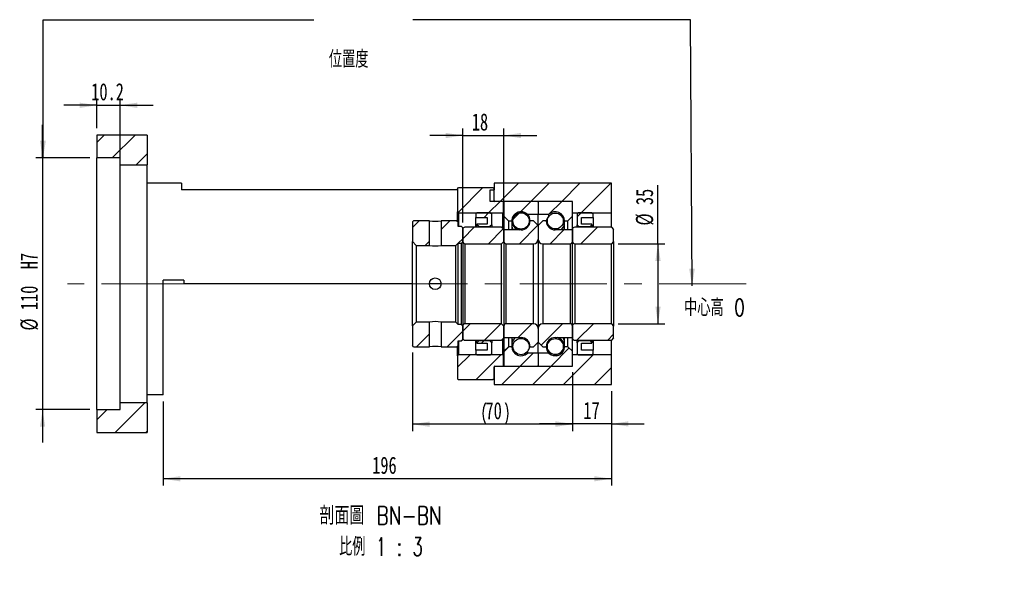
# Paper-space layout 'MBCS35L-G' of a CAD drawing. Header units: millimetres. Extents: x 10 to 324, y 11 to 195.
# Tile 3 of 4: x 181 to 324, y 11 to 93. Entities that reach past the tile are written whole.
import ezdxf

# ---------------------------------------------------------------- set-up
doc = ezdxf.new("R2010")
doc.units = ezdxf.units.MM
doc.linetypes.add('CENTERX2', pattern=[20.32, 12.7, -2.54, 2.54, -2.54])
doc.layers.add('圖層0', color=7, linetype='Continuous')
doc.styles.add('SLDTEXTSTYLE0', font='TXT', dxfattribs={"width": 0.7})
doc.styles.add('SLDTEXTSTYLE1', font='TXT', dxfattribs={"width": 0.7, "bigfont": 'bigfont'})
doc.styles.add('SLDTEXTSTYLE5', font='TXT', dxfattribs={"width": 0.75, "bigfont": 'bigfont'})
doc.styles.add('SLDTEXTSTYLE6', font='TXT', dxfattribs={"width": 0.65625, "bigfont": 'bigfont'})
doc.dimstyles.new('SLDDIMSTYLE0', dxfattribs={"dimtxt": 0.18, "dimasz": 2.5, "dimexe": 0, "dimexo": 0.0625, "dimgap": 0, "dimtad": 0, "dimtih": 1, "dimtoh": 1, "dimdec": 0, "dimrnd": 1e-09, "dimzin": 0, "dimdsep": 46, "dimtxsty": 'Standard', "dimsah": 1, "dimcen": 0.09, "dimadec": 0, "dimazin": 0, "dimtfac": 2.5, "dimtdec": 0, "dimtofl": 0, "dimtmove": 0, "dimatfit": 3, "dimfxl": 0, "dimfrac": 2, "dimtolj": 1, "dimtzin": 0, "dimarcsym": 0})
doc.dimstyles.new('SLDDIMSTYLE3', dxfattribs={"dimtxt": 2.5, "dimasz": 2.5, "dimexe": 0, "dimexo": 0.0625, "dimtad": 1, "dimlfac": 3, "dimrnd": 1e-09, "dimzin": 12, "dimdsep": 46, "dimtxsty": 'SLDTEXTSTYLE0', "dimsah": 1, "dimcen": 0.09, "dimadec": 0, "dimazin": 3, "dimtfac": 1, "dimtofl": 0, "dimtmove": 0, "dimatfit": 3, "dimfxl": 0, "dimfrac": 2, "dimtolj": 1, "dimtzin": 12, "dimarcsym": 0})
doc.dimstyles.new('SLDDIMSTYLE4', dxfattribs={"dimtxt": 2.5, "dimasz": 2.5, "dimexe": 0, "dimexo": 0.0625, "dimtad": 1, "dimlfac": 3, "dimrnd": 1e-09, "dimzin": 12, "dimdsep": 46, "dimtxsty": 'SLDTEXTSTYLE0', "dimsah": 1, "dimcen": 0.09, "dimadec": 0, "dimazin": 3, "dimtfac": 1, "dimtmove": 0, "dimatfit": 0, "dimfxl": 0, "dimfrac": 2, "dimtolj": 1, "dimtzin": 12, "dimarcsym": 0})
doc.dimstyles.new('SLDDIMSTYLE5', dxfattribs={"dimtxt": 2.5, "dimasz": 2.5, "dimexe": 0, "dimexo": 0.0625, "dimtad": 1, "dimdec": 1, "dimlfac": 3, "dimrnd": 1e-09, "dimzin": 12, "dimdsep": 46, "dimtxsty": 'SLDTEXTSTYLE0', "dimsah": 1, "dimcen": 0.09, "dimadec": 0, "dimazin": 3, "dimtfac": 1, "dimtdec": 1, "dimtmove": 0, "dimatfit": 0, "dimfxl": 0, "dimfrac": 2, "dimtolj": 1, "dimtzin": 12, "dimarcsym": 0})

# ---------------------------------------------------------------- blocks, each defined once
blk = doc.blocks.new('_D_27')
at = {"layer": '圖層0', "color": 7}
for p, q in [((184, 72.92), (184, 77.73)), ((190.9, 72.92), (183, 72.92)), ((184, 72.92), (184, 36.25)), ((190.9, 36.25), (183, 36.25)), ((184, 36.25), (184, 31.45))]:
    blk.add_line(p, q, dxfattribs=at)
for points in [[(184, 72.92), (184.38, 75.42), (183.62, 75.42)], [(184, 36.25), (183.62, 33.75), (184.38, 33.75)]]:
    blk.add_solid(points, dxfattribs=at)
at = {"layer": '圖層0', "color": 7, "char_height": 2.5, "attachment_point": 1, "rotation": 90, "style": 'SLDTEXTSTYLE0'}
for s, insert in [('H7', (180.78, 56.7)), ('110', (180.78, 50.74)), ('%%c', (180.78, 47.77))]:
    blk.add_mtext(s, dxfattribs=dict(at, insert=insert))
blk = doc.blocks.new('_D_28')
at = {"layer": '圖層0', "color": 7}
for p, q in [((191.9, 80.59), (187.09, 80.59)), ((191.9, 77.25), (191.9, 81.59)), ((191.9, 80.59), (195.3, 80.59)), ((195.3, 72.92), (195.3, 81.59)), ((195.3, 80.59), (200.11, 80.59))]:
    blk.add_line(p, q, dxfattribs=at)
for points in [[(191.9, 80.59), (189.4, 80.97), (189.4, 80.2)], [(195.3, 80.59), (197.8, 80.2), (197.8, 80.97)]]:
    blk.add_solid(points, dxfattribs=at)
at = {"layer": '圖層0', "color": 7, "insert": (191.09, 83.81), "char_height": 2.5, "attachment_point": 1, "style": 'SLDTEXTSTYLE0'}
blk.add_mtext('10.2', dxfattribs=at)
blk = doc.blocks.new('_D_29')
at = {"layer": '圖層0', "color": 7}
for p, q in [((245.24, 76.18), (240.43, 76.18)), ((245.24, 63.49), (245.24, 77.18)), ((245.24, 76.18), (251.24, 76.18)), ((251.24, 63.49), (251.24, 77.18)), ((251.24, 76.18), (256.04, 76.18))]:
    blk.add_line(p, q, dxfattribs=at)
for points in [[(245.24, 76.18), (242.74, 76.57), (242.74, 75.8)], [(251.24, 76.18), (253.74, 75.8), (253.74, 76.57)]]:
    blk.add_solid(points, dxfattribs=at)
at = {"layer": '圖層0', "color": 7, "insert": (246.56, 79.41), "char_height": 2.5, "attachment_point": 1, "style": 'SLDTEXTSTYLE0'}
blk.add_mtext('18', dxfattribs=at)
blk = doc.blocks.new('_D_30')
at = {"layer": '圖層0', "color": 7}
for p, q in [((261.24, 41.59), (261.24, 33.17)), ((266.9, 38.92), (266.9, 33.17)), ((261.24, 34.17), (256.43, 34.17)), ((266.9, 34.17), (261.24, 34.17)), ((266.9, 34.17), (271.71, 34.17))]:
    blk.add_line(p, q, dxfattribs=at)
for points in [[(261.24, 34.17), (258.74, 34.55), (258.74, 33.78)], [(266.9, 34.17), (269.4, 33.78), (269.4, 34.55)]]:
    blk.add_solid(points, dxfattribs=at)
at = {"layer": '圖層0', "color": 7, "insert": (262.83, 37.39), "char_height": 2.5, "attachment_point": 1, "style": 'SLDTEXTSTYLE0'}
blk.add_mtext('17', dxfattribs=at)
blk = doc.blocks.new('_D_31')
at = {"layer": '圖層0', "color": 7}
for p, q in [((266.9, 38.92), (266.9, 25.18)), ((201.57, 37.42), (201.57, 25.18)), ((266.9, 26.18), (201.57, 26.18))]:
    blk.add_line(p, q, dxfattribs=at)
for points in [[(201.57, 26.18), (204.07, 25.79), (204.07, 26.56)], [(266.9, 26.18), (264.4, 26.56), (264.4, 25.79)]]:
    blk.add_solid(points, dxfattribs=at)
at = {"layer": '圖層0', "color": 7, "insert": (232.04, 29.4), "char_height": 2.5, "attachment_point": 1, "style": 'SLDTEXTSTYLE0'}
blk.add_mtext('196', dxfattribs=at)
blk = doc.blocks.new('_D_32')
at = {"layer": '圖層0', "color": 7}
for p, q in [((273.7, 60.42), (273.7, 68.97)), ((267.9, 60.42), (274.7, 60.42)), ((273.7, 60.42), (273.7, 48.75)), ((267.9, 48.75), (274.7, 48.75))]:
    blk.add_line(p, q, dxfattribs=at)
for points in [[(273.7, 60.42), (273.32, 57.92), (274.09, 57.92)], [(273.7, 48.75), (274.09, 51.25), (273.32, 51.25)]]:
    blk.add_solid(points, dxfattribs=at)
at = {"layer": '圖層0', "color": 7, "char_height": 2.5, "attachment_point": 1, "rotation": 90, "style": 'SLDTEXTSTYLE0'}
for s, insert in [('35', (270.48, 66.04)), ('%%c', (270.48, 63.07))]:
    blk.add_mtext(s, dxfattribs=dict(at, insert=insert))
blk = doc.blocks.new('_D_33')
at = {"layer": '圖層0', "color": 7}
for p, q in [((237.9, 44.59), (237.9, 33.12)), ((261.24, 41.69), (261.24, 33.12)), ((261.24, 34.12), (237.9, 34.12))]:
    blk.add_line(p, q, dxfattribs=at)
for centre, start, end in [((251.68, 35.69), 153.4349, 206.5651), ((248.37, 35.69), 333.4349, 26.5651)]:
    blk.add_arc(centre, 3.49, start, end, dxfattribs=at)
for points in [[(237.9, 34.12), (240.4, 33.74), (240.4, 34.51)], [(261.24, 34.12), (258.74, 34.51), (258.74, 33.74)]]:
    blk.add_solid(points, dxfattribs=at)
at = {"layer": '圖層0', "color": 7, "insert": (248.56, 37.35), "char_height": 2.5, "attachment_point": 1, "style": 'SLDTEXTSTYLE0'}
blk.add_mtext('70', dxfattribs=at)
blk = doc.blocks.new('SW_NOTE_9')
at = {"layer": '圖層0', "color": 0, "char_height": 2.6458, "attachment_point": 2}
for s, insert, style in [('\\M+19655\\M+196CA\\M+19AA4 BN-BN', (10.83, 3.41), 'SLDTEXTSTYLE5'), ('\\M+194E4\\M+197E1 1 : 3', (10.88, -1.12), 'SLDTEXTSTYLE6')]:
    blk.add_mtext(s, dxfattribs=dict(at, insert=insert, style=style))

psp = doc.layouts.new('MBCS35L-G')

# ---------------------------------------------------------------- hatches: boundary and pattern name
at = {"linetype": 'Continuous', "lineweight": 18}
h = psp.add_hatch(dxfattribs=at)
h.set_pattern_fill('ANSI31', style=0)
edge = h.paths.add_edge_path(flags=0)
edge.add_line((256.1355, 66.5863), (251.3355, 66.5863))
edge.add_arc((251.3355, 66.4863), 0.1, 90, 180)
edge.add_line((251.2355, 66.4863), (251.2355, 64.4197))
edge.add_line((251.2355, 64.4197), (251.9021, 63.753))
edge.add_line((251.9021, 63.753), (252.4021, 63.753))
edge.add_arc((253.7355, 63.753), 1.3333, 45.438688, 180, ccw=False)
edge.add_line((254.671, 64.703), (256.2355, 64.703))
edge.add_line((256.2355, 64.703), (256.2355, 66.4863))
edge.add_arc((256.1355, 66.4863), 0.1, 0, 90)
h = psp.add_hatch(dxfattribs=at)
h.set_pattern_fill('ANSI31', style=0)
edge = h.paths.add_edge_path(flags=0)
edge.add_line((261.2355, 64.4197), (261.2355, 66.4863))
edge.add_arc((261.1355, 66.4863), 0.1, 0, 90)
edge.add_line((261.1355, 66.5863), (256.3355, 66.5863))
edge.add_arc((256.3355, 66.4863), 0.1, 90, 180)
edge.add_line((256.2355, 66.4863), (256.2355, 64.703))
edge.add_line((256.2355, 64.703), (257.7999, 64.703))
edge.add_arc((258.7355, 63.753), 1.3333, 0, 134.561312, ccw=False)
edge.add_line((260.0688, 63.753), (260.5688, 63.753))
edge.add_line((260.5688, 63.753), (261.2355, 64.4197))
h = psp.add_hatch(dxfattribs=at)
h.set_pattern_fill('ANSI31', style=0)
h.paths.add_polyline_path([(248.8021, 64.253), (248.8021, 63.253), (247.3021, 63.253), (247.3021, 63.1863), (247.5688, 62.9197), (249.2021, 62.9197), (249.4688, 63.1863), (249.4688, 64.753), (249.3021, 64.9197), (247.3021, 64.9197), (247.1355, 64.753), (247.1355, 64.253)], flags=0)
h = psp.add_hatch(dxfattribs=at)
h.set_pattern_fill('ANSI31', style=0)
edge = h.paths.add_edge_path(flags=0)
edge.add_arc((253.7355, 63.7331), 1.1886, 0, 360)
h = psp.add_hatch(dxfattribs=at)
h.set_pattern_fill('ANSI31', style=0)
edge = h.paths.add_edge_path(flags=0)
edge.add_arc((258.7355, 63.7297), 1.1628, 0, 360)
h = psp.add_hatch(dxfattribs=at)
h.set_pattern_fill('ANSI31', style=0)
h.paths.add_polyline_path([(264.0688, 63.1863), (264.0688, 63.253), (262.5688, 63.253), (262.5688, 64.253), (264.2355, 64.253), (264.2355, 64.753), (264.0688, 64.9197), (262.0688, 64.9197), (261.9021, 64.753), (261.9021, 63.1863), (262.1688, 62.9197), (263.8021, 62.9197)], flags=0)
h = psp.add_hatch(dxfattribs=at)
h.set_pattern_fill('ANSI31', style=0)
h.paths.add_polyline_path([(238.0688, 63.753), (237.9021, 63.5863), (237.9021, 60.7363), (238.4688, 60.1697), (240.3855, 60.1697), (240.3855, 63.753)], flags=0)
h = psp.add_hatch(dxfattribs=at)
h.set_pattern_fill('ANSI31', style=0)
h.paths.add_polyline_path([(245.2355, 62.753), (245.0688, 62.9197), (244.5688, 62.9197), (244.5688, 63.5863), (244.4021, 63.753), (242.0855, 63.753), (242.0855, 60.1697), (244.2355, 60.1697), (244.5688, 60.503), (245.0688, 60.503), (245.2355, 60.6697)], flags=0)
h = psp.add_hatch(dxfattribs=at)
h.set_pattern_fill('ANSI31', style=0)
edge = h.paths.add_edge_path(flags=0)
edge.add_line((256.2355, 61.0863), (256.2355, 63.0863))
edge.add_line((256.2355, 63.0863), (255.5688, 63.753))
edge.add_line((255.5688, 63.753), (255.0688, 63.753))
edge.add_arc((253.7355, 63.753), 1.3333, 270, 360, ccw=False)
edge.add_line((253.7355, 62.4197), (251.2355, 62.4197))
edge.add_line((251.2355, 62.4197), (251.2355, 60.753))
edge.add_arc((251.5688, 60.753), 0.3333, 180, 270)
edge.add_line((251.5688, 60.4197), (255.5688, 60.4197))
edge.add_arc((255.5688, 61.0863), 0.6667, 270, 360)
h = psp.add_hatch(dxfattribs=at)
h.set_pattern_fill('ANSI31', style=0)
edge = h.paths.add_edge_path(flags=0)
edge.add_line((257.4021, 63.753), (256.9021, 63.753))
edge.add_line((256.9021, 63.753), (256.2355, 63.0863))
edge.add_line((256.2355, 63.0863), (256.2355, 61.0863))
edge.add_arc((256.9021, 61.0863), 0.6667, 180, 270)
edge.add_line((256.9021, 60.4197), (260.9021, 60.4197))
edge.add_arc((260.9021, 60.753), 0.3333, 270, 360)
edge.add_line((261.2355, 60.753), (261.2355, 62.4197))
edge.add_line((261.2355, 62.4197), (258.7355, 62.4197))
edge.add_arc((258.7355, 63.753), 1.3333, 180, 270, ccw=False)
h = psp.add_hatch(dxfattribs=at)
h.set_pattern_fill('ANSI31', style=0)
edge = h.paths.add_edge_path(flags=0)
edge.add_line((266.9021, 60.4197), (267.2355, 60.753))
edge.add_line((267.2355, 60.753), (267.2355, 62.4863))
edge.add_line((267.2355, 62.4863), (266.9021, 62.8197))
edge.add_line((266.9021, 62.8197), (261.5688, 62.8197))
edge.add_arc((261.5688, 62.4863), 0.3333, 90, 180)
edge.add_line((261.2355, 62.4863), (261.2355, 60.753))
edge.add_arc((261.5688, 60.753), 0.3333, 180, 270)
edge.add_line((261.5688, 60.4197), (266.9021, 60.4197))
h = psp.add_hatch(dxfattribs=at)
h.set_pattern_fill('ANSI31', style=0)
h.paths.add_polyline_path([(237.9021, 45.5863), (238.0688, 45.4197), (240.3855, 45.4197), (240.3855, 49.003), (238.4688, 49.003), (237.9021, 48.4363)], flags=0)
h = psp.add_hatch(dxfattribs=at)
h.set_pattern_fill('ANSI31', style=0)
h.paths.add_polyline_path([(244.5688, 45.5863), (244.5688, 46.253), (245.0688, 46.253), (245.2355, 46.4197), (245.2355, 48.503), (245.0688, 48.6697), (244.5688, 48.6697), (244.2355, 49.003), (242.0855, 49.003), (242.0855, 45.4197), (244.4021, 45.4197)], flags=0)
h = psp.add_hatch(dxfattribs=at)
h.set_pattern_fill('ANSI31', style=0)
edge = h.paths.add_edge_path(flags=0)
edge.add_line((255.0688, 45.4197), (255.5688, 45.4197))
edge.add_line((255.5688, 45.4197), (256.2355, 46.0863))
edge.add_line((256.2355, 46.0863), (256.2355, 48.0863))
edge.add_arc((255.5688, 48.0863), 0.6667, 0, 90)
edge.add_line((255.5688, 48.753), (251.5688, 48.753))
edge.add_arc((251.5688, 48.4197), 0.3333, 90, 180)
edge.add_line((251.2355, 48.4197), (251.2355, 46.753))
edge.add_line((251.2355, 46.753), (253.7355, 46.753))
edge.add_arc((253.7355, 45.4197), 1.3333, 0, 90, ccw=False)
h = psp.add_hatch(dxfattribs=at)
h.set_pattern_fill('ANSI31', style=0)
edge = h.paths.add_edge_path(flags=0)
edge.add_line((256.2355, 48.0863), (256.2355, 46.0863))
edge.add_line((256.2355, 46.0863), (256.9021, 45.4197))
edge.add_line((256.9021, 45.4197), (257.4021, 45.4197))
edge.add_arc((258.7355, 45.4197), 1.3333, 90, 180, ccw=False)
edge.add_line((258.7355, 46.753), (261.2355, 46.753))
edge.add_line((261.2355, 46.753), (261.2355, 48.4197))
edge.add_arc((260.9021, 48.4197), 0.3333, 0, 90)
edge.add_line((260.9021, 48.753), (256.9021, 48.753))
edge.add_arc((256.9021, 48.0863), 0.6667, 90, 180)
h = psp.add_hatch(dxfattribs=at)
h.set_pattern_fill('ANSI31', style=0)
edge = h.paths.add_edge_path(flags=0)
edge.add_line((267.2355, 48.4197), (266.9021, 48.753))
edge.add_line((266.9021, 48.753), (261.5688, 48.753))
edge.add_arc((261.5688, 48.4197), 0.3333, 90, 180)
edge.add_line((261.2355, 48.4197), (261.2355, 46.6863))
edge.add_arc((261.5688, 46.6863), 0.3333, 180, 270)
edge.add_line((261.5688, 46.353), (266.9021, 46.353))
edge.add_line((266.9021, 46.353), (267.2355, 46.6863))
edge.add_line((267.2355, 46.6863), (267.2355, 48.4197))
h = psp.add_hatch(dxfattribs=at)
h.set_pattern_fill('ANSI31', style=0)
h.paths.add_polyline_path([(247.3021, 45.9863), (247.3021, 45.9197), (248.8021, 45.9197), (248.8021, 44.9197), (247.1355, 44.9197), (247.1355, 44.4197), (247.3021, 44.253), (249.3021, 44.253), (249.4688, 44.4197), (249.4688, 45.9863), (249.2021, 46.253), (247.5688, 46.253)], flags=0)
h = psp.add_hatch(dxfattribs=at)
h.set_pattern_fill('ANSI31', style=0)
edge = h.paths.add_edge_path(flags=0)
edge.add_arc((253.7355, 45.4396), 1.1886, 0, 360)
h = psp.add_hatch(dxfattribs=at)
h.set_pattern_fill('ANSI31', style=0)
edge = h.paths.add_edge_path(flags=0)
edge.add_arc((258.7355, 45.4429), 1.1628, 0, 360)
h = psp.add_hatch(dxfattribs=at)
h.set_pattern_fill('ANSI31', style=0)
h.paths.add_polyline_path([(262.5688, 44.9197), (262.5688, 45.9197), (264.0688, 45.9197), (264.0688, 45.9863), (263.8021, 46.253), (262.1688, 46.253), (261.9021, 45.9863), (261.9021, 44.4197), (262.0688, 44.253), (264.0688, 44.253), (264.2355, 44.4197), (264.2355, 44.9197)], flags=0)
h = psp.add_hatch(dxfattribs=at)
h.set_pattern_fill('ANSI31', style=0)
edge = h.paths.add_edge_path(flags=0)
edge.add_line((251.2355, 44.753), (251.2355, 42.6863))
edge.add_arc((251.3355, 42.6863), 0.1, 180, 270)
edge.add_line((251.3355, 42.5863), (256.1355, 42.5863))
edge.add_arc((256.1355, 42.6863), 0.1, 270, 360)
edge.add_line((256.2355, 42.6863), (256.2355, 44.4697))
edge.add_line((256.2355, 44.4697), (254.671, 44.4697))
edge.add_arc((253.7355, 45.4197), 1.3333, 180, 314.561312, ccw=False)
edge.add_line((252.4021, 45.4197), (251.9021, 45.4197))
edge.add_line((251.9021, 45.4197), (251.2355, 44.753))
h = psp.add_hatch(dxfattribs=at)
h.set_pattern_fill('ANSI31', style=0)
edge = h.paths.add_edge_path(flags=0)
edge.add_line((256.3355, 42.5863), (261.1355, 42.5863))
edge.add_arc((261.1355, 42.6863), 0.1, 270, 360)
edge.add_line((261.2355, 42.6863), (261.2355, 44.753))
edge.add_line((261.2355, 44.753), (260.5688, 45.4197))
edge.add_line((260.5688, 45.4197), (260.0688, 45.4197))
edge.add_arc((258.7355, 45.4197), 1.3333, 225.438688, 360, ccw=False)
edge.add_line((257.7999, 44.4697), (256.2355, 44.4697))
edge.add_line((256.2355, 44.4697), (256.2355, 42.6863))
edge.add_arc((256.3355, 42.6863), 0.1, 180, 270)
at = {"layer": '圖層0', "linetype": 'Continuous', "lineweight": 18}
h = psp.add_hatch(dxfattribs=at)
h.set_pattern_fill('ANSI31', color=256, style=0)
h.paths.add_polyline_path([(199.2355, 71.9197), (199.2355, 76.253), (191.9021, 76.253), (191.9021, 72.9197), (195.3021, 72.9197), (195.3021, 71.9197)], flags=0)
h = psp.add_hatch(dxfattribs=at)
h.set_pattern_fill('ANSI31', color=256, style=0)
h.paths.add_polyline_path([(249.2355, 66.5863), (261.2355, 66.5863), (261.2355, 64.9197), (266.9021, 64.9197), (266.9021, 69.253), (249.8021, 69.253), (249.8021, 68.253), (249.2355, 68.253)], flags=0)
h = psp.add_hatch(dxfattribs=at)
h.set_pattern_fill('ANSI31', color=256, style=0)
edge = h.paths.add_edge_path(flags=0)
edge.add_line((244.6355, 68.5863), (244.4688, 68.4197))
edge.add_line((244.4688, 68.4197), (244.4688, 65.0863))
edge.add_line((244.4688, 65.0863), (244.6355, 64.9197))
edge.add_line((244.6355, 64.9197), (251.0855, 64.9197))
edge.add_line((251.0855, 64.9197), (251.1855, 65.0197))
edge.add_line((251.1855, 65.0197), (251.1855, 66.4863))
edge.add_line((251.1855, 66.4863), (251.0855, 66.5863))
edge.add_line((251.0855, 66.5863), (249.9355, 66.5863))
edge.add_arc((249.9355, 66.7197), 0.1333, 180, 270, ccw=False)
edge.add_line((249.8021, 66.7197), (249.8021, 68.4197))
edge.add_line((249.8021, 68.4197), (249.6355, 68.5863))
edge.add_line((249.6355, 68.5863), (244.6355, 68.5863))
h = psp.add_hatch(dxfattribs=at)
h.set_pattern_fill('ANSI31', color=256, style=0)
edge = h.paths.add_edge_path(flags=0)
edge.add_line((250.9021, 60.4197), (251.2355, 60.753))
edge.add_line((251.2355, 60.753), (251.2355, 62.4863))
edge.add_line((251.2355, 62.4863), (250.9021, 62.8197))
edge.add_line((250.9021, 62.8197), (245.5688, 62.8197))
edge.add_arc((245.5688, 62.4863), 0.3333, 90, 180)
edge.add_line((245.2355, 62.4863), (245.2355, 60.753))
edge.add_arc((245.5688, 60.753), 0.3333, 180, 270)
edge.add_line((245.5688, 60.4197), (250.9021, 60.4197))
h = psp.add_hatch(dxfattribs=at)
h.set_pattern_fill('ANSI31', color=256, style=0)
edge = h.paths.add_edge_path(flags=0)
edge.add_line((251.2355, 48.4197), (250.9021, 48.753))
edge.add_line((250.9021, 48.753), (245.5688, 48.753))
edge.add_arc((245.5688, 48.4197), 0.3333, 90, 180)
edge.add_line((245.2355, 48.4197), (245.2355, 46.6863))
edge.add_arc((245.5688, 46.6863), 0.3333, 180, 270)
edge.add_line((245.5688, 46.353), (250.9021, 46.353))
edge.add_line((250.9021, 46.353), (251.2355, 46.6863))
edge.add_line((251.2355, 46.6863), (251.2355, 48.4197))
h = psp.add_hatch(dxfattribs=at)
h.set_pattern_fill('ANSI31', color=256, style=0)
edge = h.paths.add_edge_path(flags=0)
edge.add_line((244.4688, 40.753), (244.6355, 40.5863))
edge.add_line((244.6355, 40.5863), (249.6355, 40.5863))
edge.add_line((249.6355, 40.5863), (249.8021, 40.753))
edge.add_line((249.8021, 40.753), (249.8021, 42.453))
edge.add_arc((249.9355, 42.453), 0.1333, 90, 180, ccw=False)
edge.add_line((249.9355, 42.5863), (251.0855, 42.5863))
edge.add_line((251.0855, 42.5863), (251.1855, 42.6863))
edge.add_line((251.1855, 42.6863), (251.1855, 44.153))
edge.add_line((251.1855, 44.153), (251.0855, 44.253))
edge.add_line((251.0855, 44.253), (244.6355, 44.253))
edge.add_line((244.6355, 44.253), (244.4688, 44.0863))
edge.add_line((244.4688, 44.0863), (244.4688, 40.753))
h = psp.add_hatch(dxfattribs=at)
h.set_pattern_fill('ANSI31', color=256, style=0)
h.paths.add_polyline_path([(261.2355, 44.253), (261.2355, 42.5863), (249.8021, 42.5863), (249.8021, 39.9197), (266.9021, 39.9197), (266.9021, 44.253)], flags=0)
h = psp.add_hatch(dxfattribs=at)
h.set_pattern_fill('ANSI31', color=256, style=0)
h.paths.add_polyline_path([(191.9021, 36.253), (191.9021, 32.9197), (199.2355, 32.9197), (199.2355, 37.253), (195.3021, 37.253), (195.3021, 36.253)], flags=0)

# ---------------------------------------------------------------- linework, layer by layer
at = {"color": 7, "linetype": 'Continuous', "lineweight": 25}
for p, q in [((191.9021, 76.253), (191.9021, 72.9197)), ((199.2355, 76.253), (191.9021, 76.253)), ((199.2355, 76.253), (199.2355, 71.9197)), ((195.3021, 72.9197), (191.9021, 72.9197)), ((191.9021, 36.253), (191.9021, 72.9197)), ((195.3021, 71.9197), (195.3021, 72.9197)), ((195.3021, 71.9197), (199.2355, 71.9197)), ((195.3021, 37.253), (195.3021, 71.9197)), ((199.2355, 37.253), (199.2355, 71.9197)), ((204.2355, 69.253), (199.2355, 69.253)), ((204.2355, 69.253), (204.2355, 68.253)), ((249.8021, 69.253), (249.8021, 68.253)), ((266.9021, 69.253), (249.8021, 69.253)), ((266.9021, 64.9197), (266.9021, 69.253)), ((244.4688, 68.253), (204.2355, 68.253)), ((244.4688, 68.4197), (244.6355, 68.5863)), ((244.4688, 68.4197), (244.4688, 65.0863)), ((244.6355, 68.5863), (249.6355, 68.5863)), ((249.2355, 66.5863), (249.2355, 68.253)), ((249.2355, 68.253), (249.8021, 68.253)), ((249.6355, 68.5863), (249.8021, 68.4197)), ((249.8021, 66.7197), (249.8021, 68.4197)), ((261.2355, 66.5863), (249.2355, 66.5863)), ((251.0855, 66.5863), (249.9355, 66.5863)), ((251.0855, 66.5863), (251.1855, 66.4863)), ((251.1855, 65.0197), (251.1855, 66.4863)), ((251.2355, 66.4863), (251.2355, 64.4197)), ((256.1355, 66.5863), (251.3355, 66.5863)), ((256.2355, 66.4863), (256.2355, 64.703)), ((261.1355, 66.5863), (256.3355, 66.5863)), ((261.2355, 64.9197), (261.2355, 66.5863)), ((261.2355, 64.4197), (261.2355, 66.4863)), ((244.6355, 64.9197), (244.4688, 65.0863)), ((244.4688, 63.6863), (244.4688, 65.0863)), ((244.6355, 64.9197), (251.0855, 64.9197)), ((244.6355, 64.9197), (244.6355, 62.9197)), ((247.1355, 64.753), (247.3021, 64.9197)), ((247.1355, 64.753), (247.1355, 64.253)), ((249.3021, 64.9197), (247.3021, 64.9197)), ((249.3021, 64.9197), (249.4688, 64.753)), ((249.4688, 63.1863), (249.4688, 64.753)), ((251.1855, 65.0197), (251.0855, 64.9197)), ((251.0855, 62.6363), (251.0855, 64.9197)), ((251.1855, 65.0197), (251.1855, 62.5363)), ((254.671, 64.703), (254.671, 64.6831)), ((254.671, 64.703), (256.2355, 64.703)), ((256.2355, 64.703), (257.7999, 64.703)), ((256.2355, 63.0863), (256.2355, 64.703)), ((257.7999, 64.4338), (257.7999, 64.703)), ((261.2355, 64.9197), (266.9021, 64.9197)), ((261.9021, 64.753), (262.0688, 64.9197)), ((261.9021, 64.753), (261.9021, 63.1863)), ((264.0688, 64.9197), (262.0688, 64.9197)), ((264.0688, 64.9197), (264.2355, 64.753)), ((264.2355, 64.253), (264.2355, 64.753)), ((266.9021, 62.8197), (266.9021, 64.9197)), ((237.9021, 63.5863), (238.0688, 63.753)), ((237.9021, 63.5863), (237.9021, 60.7363)), ((240.3855, 63.753), (238.0688, 63.753)), ((240.3855, 60.1697), (240.3855, 63.753)), ((242.0855, 63.753), (242.0855, 60.1697)), ((244.4021, 63.753), (242.0855, 63.753)), ((244.4021, 63.753), (244.5688, 63.5863)), ((244.5688, 62.9197), (244.5688, 63.5863)), ((247.1355, 64.253), (248.8021, 64.253)), ((247.1355, 62.8197), (247.1355, 64.253)), ((248.8021, 63.253), (247.3021, 63.253)), ((247.3021, 63.253), (247.3021, 63.1863)), ((247.5688, 62.9197), (247.3021, 63.1863)), ((247.3021, 62.8197), (247.3021, 63.1863)), ((248.8021, 64.253), (248.8021, 63.253)), ((249.4688, 63.1863), (249.2021, 62.9197)), ((249.4688, 63.1863), (249.4688, 62.8197)), ((251.2355, 64.4197), (251.9021, 63.753)), ((251.2355, 64.4197), (251.2355, 62.4863)), ((251.9021, 63.753), (251.9021, 62.4197)), ((251.9021, 63.753), (252.4021, 63.753)), ((252.4021, 63.753), (252.4021, 62.4197)), ((255.5688, 63.753), (255.0688, 63.753)), ((256.2355, 63.0863), (255.5688, 63.753)), ((256.9021, 63.753), (256.2355, 63.0863)), ((257.4021, 63.753), (256.9021, 63.753)), ((260.0688, 62.4197), (260.0688, 63.753)), ((260.0688, 63.753), (260.5688, 63.753)), ((260.5688, 63.753), (261.2355, 64.4197)), ((260.5688, 62.4197), (260.5688, 63.753)), ((261.2355, 62.4863), (261.2355, 64.4197)), ((262.1688, 62.9197), (261.9021, 63.1863)), ((261.9021, 62.8197), (261.9021, 63.1863)), ((262.5688, 64.253), (264.2355, 64.253)), ((262.5688, 63.253), (262.5688, 64.253)), ((264.0688, 63.253), (262.5688, 63.253)), ((264.0688, 63.1863), (263.8021, 62.9197)), ((264.0688, 63.1863), (264.0688, 63.253)), ((264.0688, 63.1863), (264.0688, 62.8197)), ((264.2355, 64.253), (264.2355, 62.8197)), ((245.0688, 62.9197), (244.5688, 62.9197)), ((245.0688, 62.9197), (245.2355, 62.753)), ((245.2355, 60.6697), (245.2355, 62.753)), ((245.2355, 62.4863), (245.2355, 60.753)), ((250.9021, 62.8197), (245.5688, 62.8197)), ((247.5688, 62.9197), (247.5688, 62.8197)), ((247.5688, 62.9197), (249.2021, 62.9197)), ((249.2021, 62.8197), (249.2021, 62.9197)), ((250.9021, 62.8197), (251.2355, 62.4863)), ((251.2355, 60.753), (251.2355, 62.4863)), ((253.7355, 62.4197), (251.2355, 62.4197)), ((251.2355, 62.4197), (251.2355, 60.753)), ((256.2355, 63.0863), (256.2355, 61.0863)), ((261.2355, 62.4197), (258.7355, 62.4197)), ((261.2355, 62.4863), (261.2355, 60.753)), ((261.2355, 60.753), (261.2355, 62.4197)), ((266.9021, 62.8197), (261.5688, 62.8197)), ((262.1688, 62.9197), (262.1688, 62.8197)), ((262.1688, 62.9197), (263.8021, 62.9197)), ((263.8021, 62.8197), (263.8021, 62.9197)), ((266.9021, 62.8197), (267.2355, 62.4863)), ((267.2355, 60.753), (267.2355, 62.4863)), ((237.9021, 48.4363), (237.9021, 60.7363)), ((238.4688, 60.1697), (237.9021, 60.7363)), ((244.5688, 60.503), (244.2355, 60.1697)), ((244.5688, 60.503), (245.0688, 60.503)), ((244.5688, 48.6697), (244.5688, 60.503)), ((245.2355, 60.6697), (245.0688, 60.503)), ((245.0688, 48.6697), (245.0688, 60.503)), ((245.2355, 60.6697), (245.2355, 48.503)), ((245.5688, 60.4197), (245.5688, 48.753)), ((245.5688, 60.4197), (250.9021, 60.4197)), ((251.2355, 60.753), (250.9021, 60.4197)), ((250.9021, 48.753), (250.9021, 60.4197)), ((251.2355, 60.753), (251.2355, 48.4197)), ((251.5688, 48.753), (251.5688, 60.4197)), ((251.5688, 60.4197), (255.5688, 60.4197)), ((255.5688, 48.753), (255.5688, 60.4197)), ((256.2355, 61.0863), (256.2355, 48.0863)), ((256.9021, 60.4197), (256.9021, 48.753)), ((256.9021, 60.4197), (260.9021, 60.4197)), ((260.9021, 60.4197), (260.9021, 48.753)), ((261.2355, 48.4197), (261.2355, 60.753)), ((261.5688, 60.4197), (261.5688, 48.753)), ((261.5688, 60.4197), (266.9021, 60.4197)), ((267.2355, 60.753), (266.9021, 60.4197)), ((266.9021, 48.753), (266.9021, 60.4197)), ((267.2355, 60.753), (267.2355, 48.4197)), ((238.4688, 60.1697), (238.4688, 49.003)), ((238.4688, 60.1697), (240.3855, 60.1697)), ((242.0855, 60.1697), (244.2355, 60.1697)), ((244.2355, 49.003), (244.2355, 60.1697)), ((204.5688, 55.0863), (201.5688, 55.0863)), ((201.5688, 38.4197), (201.5688, 55.0863)), ((204.5688, 55.0863), (204.5688, 54.5863)), ((237.9021, 54.5863), (204.5688, 54.5863)), ((242.0746, 54.5863), (240.3855, 54.5863)), ((237.9021, 48.4363), (238.4688, 49.003)), ((240.3855, 49.003), (238.4688, 49.003)), ((240.3855, 45.4197), (240.3855, 49.003)), ((244.2355, 49.003), (242.0855, 49.003)), ((242.0855, 49.003), (242.0855, 45.4197)), ((244.2355, 49.003), (244.5688, 48.6697)), ((237.9021, 48.4363), (237.9021, 45.5863)), ((245.0688, 48.6697), (244.5688, 48.6697)), ((245.0688, 48.6697), (245.2355, 48.503)), ((245.2355, 46.4197), (245.2355, 48.503)), ((245.2355, 48.4197), (245.2355, 46.6863)), ((250.9021, 48.753), (245.5688, 48.753)), ((250.9021, 48.753), (251.2355, 48.4197)), ((251.2355, 46.6863), (251.2355, 48.4197)), ((251.2355, 48.4197), (251.2355, 46.753)), ((255.5688, 48.753), (251.5688, 48.753)), ((256.2355, 48.0863), (256.2355, 46.0863)), ((260.9021, 48.753), (256.9021, 48.753)), ((261.2355, 48.4197), (261.2355, 46.6863)), ((261.2355, 46.753), (261.2355, 48.4197)), ((266.9021, 48.753), (261.5688, 48.753)), ((266.9021, 48.753), (267.2355, 48.4197)), ((267.2355, 46.6863), (267.2355, 48.4197)), ((244.5688, 46.253), (245.0688, 46.253)), ((244.5688, 45.5863), (244.5688, 46.253)), ((244.6355, 46.253), (244.6355, 44.253)), ((245.2355, 46.4197), (245.0688, 46.253)), ((245.5688, 46.353), (250.9021, 46.353)), ((247.1355, 44.9197), (247.1355, 46.353)), ((247.3021, 45.9863), (247.3021, 46.353)), ((247.3021, 45.9863), (247.5688, 46.253)), ((247.3021, 45.9863), (247.3021, 45.9197)), ((247.5688, 46.353), (247.5688, 46.253)), ((249.2021, 46.253), (247.5688, 46.253)), ((249.2021, 46.253), (249.2021, 46.353)), ((249.2021, 46.253), (249.4688, 45.9863)), ((249.4688, 46.353), (249.4688, 45.9863)), ((249.4688, 44.4197), (249.4688, 45.9863)), ((251.2355, 46.6863), (250.9021, 46.353)), ((251.0855, 44.253), (251.0855, 46.5363)), ((251.1855, 46.6363), (251.1855, 44.153)), ((251.2355, 46.753), (253.7355, 46.753)), ((251.2355, 46.6863), (251.2355, 44.753)), ((251.9021, 46.753), (251.9021, 45.4197)), ((252.4021, 46.753), (252.4021, 45.4197)), ((255.5688, 45.4197), (256.2355, 46.0863)), ((256.2355, 44.4697), (256.2355, 46.0863)), ((256.2355, 46.0863), (256.9021, 45.4197)), ((258.7355, 46.753), (261.2355, 46.753)), ((260.0688, 45.4197), (260.0688, 46.753)), ((260.5688, 45.4197), (260.5688, 46.753)), ((261.2355, 44.753), (261.2355, 46.6863)), ((261.5688, 46.353), (266.9021, 46.353)), ((261.9021, 45.9863), (261.9021, 46.353)), ((261.9021, 45.9863), (262.1688, 46.253)), ((261.9021, 45.9863), (261.9021, 44.4197)), ((262.1688, 46.353), (262.1688, 46.253)), ((263.8021, 46.253), (262.1688, 46.253)), ((263.8021, 46.253), (263.8021, 46.353)), ((263.8021, 46.253), (264.0688, 45.9863)), ((264.0688, 46.353), (264.0688, 45.9863)), ((264.0688, 45.9197), (264.0688, 45.9863)), ((264.2355, 46.353), (264.2355, 44.9197)), ((267.2355, 46.6863), (266.9021, 46.353)), ((266.9021, 44.253), (266.9021, 46.353)), ((238.0688, 45.4197), (237.9021, 45.5863)), ((238.0688, 45.4197), (240.3855, 45.4197)), ((242.0855, 45.4197), (244.4021, 45.4197)), ((244.5688, 45.5863), (244.4021, 45.4197)), ((244.4688, 44.0863), (244.4688, 45.4863)), ((248.8021, 44.9197), (247.1355, 44.9197)), ((247.1355, 44.9197), (247.1355, 44.4197)), ((247.3021, 45.9197), (248.8021, 45.9197)), ((248.8021, 45.9197), (248.8021, 44.9197)), ((251.9021, 45.4197), (251.2355, 44.753)), ((251.2355, 44.753), (251.2355, 42.6863)), ((252.4021, 45.4197), (251.9021, 45.4197)), ((254.671, 44.7065), (254.671, 44.4697)), ((255.0688, 45.4197), (255.5688, 45.4197)), ((256.9021, 45.4197), (257.4021, 45.4197)), ((257.7999, 44.4697), (257.7999, 44.4929)), ((260.5688, 45.4197), (260.0688, 45.4197)), ((261.2355, 44.753), (260.5688, 45.4197)), ((261.2355, 42.6863), (261.2355, 44.753)), ((262.5688, 45.9197), (264.0688, 45.9197)), ((262.5688, 44.9197), (262.5688, 45.9197)), ((264.2355, 44.9197), (262.5688, 44.9197)), ((264.2355, 44.4197), (264.2355, 44.9197)), ((244.4688, 44.0863), (244.6355, 44.253)), ((244.4688, 44.0863), (244.4688, 40.753)), ((251.0855, 44.253), (244.6355, 44.253)), ((247.3021, 44.253), (247.1355, 44.4197)), ((247.3021, 44.253), (249.3021, 44.253)), ((249.4688, 44.4197), (249.3021, 44.253)), ((251.0855, 44.253), (251.1855, 44.153)), ((251.1855, 42.6863), (251.1855, 44.153)), ((256.2355, 44.4697), (254.671, 44.4697)), ((257.7999, 44.4697), (256.2355, 44.4697)), ((256.2355, 44.4697), (256.2355, 42.6863)), ((266.9021, 44.253), (261.2355, 44.253)), ((261.2355, 42.5863), (261.2355, 44.253)), ((262.0688, 44.253), (261.9021, 44.4197)), ((262.0688, 44.253), (264.0688, 44.253)), ((264.2355, 44.4197), (264.0688, 44.253)), ((266.9021, 39.9197), (266.9021, 44.253)), ((249.8021, 42.5863), (249.8021, 39.9197)), ((249.8021, 42.5863), (261.2355, 42.5863)), ((249.8021, 40.753), (249.8021, 42.453)), ((249.9355, 42.5863), (251.0855, 42.5863)), ((251.1855, 42.6863), (251.0855, 42.5863)), ((251.3355, 42.5863), (256.1355, 42.5863)), ((256.3355, 42.5863), (261.1355, 42.5863)), ((244.6355, 40.5863), (244.4688, 40.753)), ((249.6355, 40.5863), (244.6355, 40.5863)), ((249.8021, 40.753), (249.6355, 40.5863)), ((249.8021, 39.9197), (266.9021, 39.9197)), ((201.5688, 38.4197), (199.2355, 38.4197)), ((191.9021, 36.253), (195.3021, 36.253)), ((191.9021, 36.253), (191.9021, 32.9197)), ((195.3021, 36.253), (195.3021, 37.253)), ((199.2355, 37.253), (195.3021, 37.253)), ((199.2355, 37.253), (199.2355, 32.9197)), ((191.9021, 32.9197), (199.2355, 32.9197))]:
    psp.add_line(p, q, dxfattribs=at)
for centre, radius in [((253.7355, 63.7331), 1.1886), ((258.7355, 63.7297), 1.1628), ((241.2355, 54.5863), 0.85), ((253.7355, 45.4396), 1.1886), ((258.7355, 45.4429), 1.1628)]:
    psp.add_circle(centre, radius, dxfattribs=at)
for centre, radius, start, end in [((249.9355, 66.7197), 0.1333, 180, 270), ((251.3355, 66.4863), 0.1, 90, 180), ((256.1355, 66.4863), 0.1, 0, 90), ((256.3355, 66.4863), 0.1, 90, 180), ((261.1355, 66.4863), 0.1, 0, 90), ((253.7355, 63.753), 1.3333, 45.438688, 180), ((253.7355, 63.7331), 1.3333, 0.435531, 260.080197), ((258.7355, 63.753), 1.3333, 0, 134.561312), ((241.2355, 72.8992), 9.1856, 264.69048, 275.30952), ((253.7355, 63.0987), 1.3333, 166.237827, 210.614907), ((253.7355, 63.753), 1.3333, 270, 0), ((258.7355, 63.753), 1.3333, 180, 270), ((258.7355, 63.4838), 1.3333, 132.152055, 174.207295), ((258.7355, 63.4838), 1.3333, 307.047079, 47.847944), ((245.5688, 62.4863), 0.3333, 90, 180), ((258.7355, 62.367), 1.3333, 2.263554, 24.760015), ((261.5688, 62.4863), 0.3333, 90, 180), ((245.5688, 60.753), 0.3333, 180, 270), ((251.5688, 60.753), 0.3333, 180, 270), ((255.5688, 61.0863), 0.6667, 270, 0), ((256.9021, 61.0863), 0.6667, 180, 270), ((260.9021, 60.753), 0.3333, 270, 0), ((261.5688, 60.753), 0.3333, 180, 270), ((241.2355, 65.719), 5.614, 261.291564, 278.708436), ((241.2355, 43.4536), 5.6141, 81.291655, 98.708345), ((245.5688, 48.4197), 0.3333, 90, 180), ((251.5688, 48.4197), 0.3333, 90, 180), ((255.5688, 48.0863), 0.6667, 0, 90), ((256.9021, 48.0863), 0.6667, 90, 180), ((260.9021, 48.4197), 0.3333, 0, 90), ((261.5688, 48.4197), 0.3333, 90, 180), ((245.5688, 46.6863), 0.3333, 180, 270), ((253.7355, 45.7006), 1.3333, 127.877536, 218.669105), ((253.7355, 46.8313), 1.3333, 183.368104, 205.089772), ((253.7355, 45.4197), 1.3333, 0, 90), ((258.7355, 45.4197), 1.3333, 90, 180), ((258.7355, 45.4429), 1.3333, 180.504411, 79.285004), ((258.7355, 46.092), 1.3333, 345.911439, 29.717334), ((261.5688, 46.6863), 0.3333, 180, 270), ((241.2355, 36.2734), 9.1857, 84.69054, 95.30946), ((253.7355, 45.4197), 1.3333, 180, 314.561312), ((253.7355, 45.7006), 1.3333, 321.506342, 353.953387), ((258.7355, 45.4197), 1.3333, 225.438688, 0), ((249.9355, 42.453), 0.1333, 90, 180), ((251.3355, 42.6863), 0.1, 180, 270), ((256.1355, 42.6863), 0.1, 270, 0), ((256.3355, 42.6863), 0.1, 180, 270), ((261.1355, 42.6863), 0.1, 270, 0)]:
    psp.add_arc(centre, radius, start, end, dxfattribs=at)
at = {"layer": '圖層0', "color": 7, "linetype": 'CENTERX2', "lineweight": 18}
psp.add_line((286.5631, 54.5863), (187.628, 54.5863), dxfattribs=at)

# ---------------------------------------------------------------- block references
at = {"layer": '圖層0'}
psp.add_blockref('SW_NOTE_9', (222.4414, 18.7322), dxfattribs=at)

# ---------------------------------------------------------------- texts
at = {"layer": '圖層0', "color": 7, "char_height": 2.5, "attachment_point": 1, "style": 'SLDTEXTSTYLE1'}
for s, insert in [('\\M+188CA\\M+19275\\M+19378', (225.7307, 88.5504)), ('\\M+19286\\M+19053\\M+18D82 0', (277.5057, 52.3685))]:
    psp.add_mtext(s, dxfattribs=dict(at, insert=insert))

# ---------------------------------------------------------------- dimensions: what is measured, and where the dimension line sits
at = {"layer": '圖層0', "color": 7}
for base, p1, p2, dimstyle, picture, middle in [((195.3021, 80.5864), (191.9021, 76.253), (195.3021, 71.9197), 'SLDDIMSTYLE5', '_D_28', (193.657, 80.5864)), ((251.2355, 76.183), (245.2355, 62.4863), (251.2355, 62.4863), 'SLDDIMSTYLE4', '_D_29', (248.0215, 76.183)), ((261.2355, 34.1694), (266.9021, 39.9197), (261.2355, 42.5863), 'SLDDIMSTYLE4', '_D_30', (264.294, 34.1694)), ((201.5688, 26.1767), (266.9021, 39.9197), (201.5688, 38.4197), 'SLDDIMSTYLE3', '_D_31', (234.2355, 26.1767))]:
    dim = psp.add_linear_dim(base=base, p1=p1, p2=p2, dimstyle=dimstyle, dxfattribs=at)
    dim.commit()
    dim.dimension.update_dxf_attribs({"geometry": picture, "text_midpoint": middle, "dimtype": 160})
for base, p1, p2, text, dimstyle, picture, middle in [((184.0002, 36.253), (191.9021, 72.9197), (191.9021, 36.253), '%%c<>  H7', 'SLDDIMSTYLE5', '_D_27', (184.0002, 54.0543)), ((273.7011, 48.753), (266.9021, 60.4197), (266.9021, 48.753), '%%c<>', 'SLDDIMSTYLE3', '_D_32', (273.7011, 66.0199))]:
    dim = psp.add_linear_dim(base=base, p1=p1, p2=p2, angle=90, text=text, dimstyle=dimstyle, dxfattribs=at)
    dim.commit()
    dim.dimension.update_dxf_attribs({"geometry": picture, "text_midpoint": middle, "dimtype": 160})
dim = psp.add_linear_dim(base=(237.9021, 34.1248), p1=(261.2355, 42.6863), p2=(237.9021, 45.5863), text='(<>)', dimstyle='SLDDIMSTYLE3', dxfattribs=at)
dim.commit()
dim.dimension.update_dxf_attribs({"geometry": '_D_33', "text_midpoint": (250.028, 34.1248), "dimtype": 160})

# ---------------------------------------------------------------- leaders
for points in [[(184.0676, 72.9212), (184.0676, 93.0468), (223.5205, 93.0468)], [(278.6696, 54.2841), (278.4362, 93.0539), (237.9813, 93.0539)]]:
    psp.add_leader(points, dimstyle='SLDDIMSTYLE0', dxfattribs=at)

doc.saveas('drawing.dxf')
